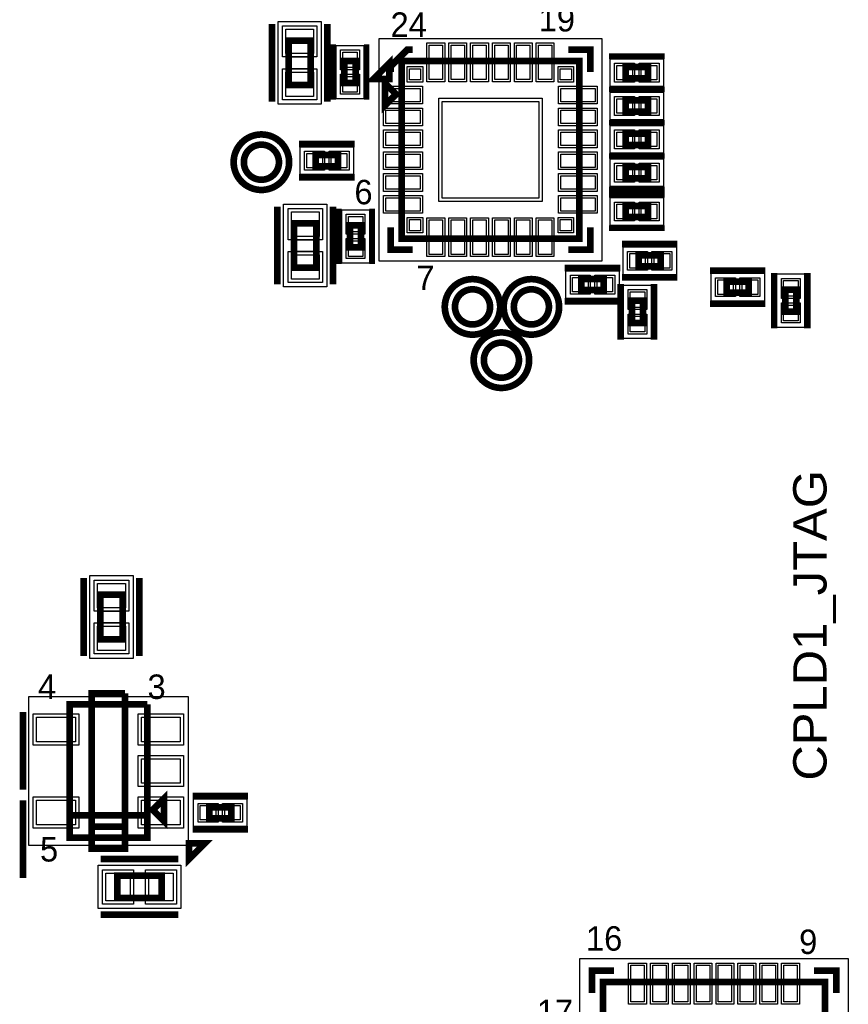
# Model space of a CAD drawing. Extents: x -10 to 137, y -32 to 198.
# Tile 79 of 83: x 80 to 99, y 144 to 167. Entities that reach past the tile are written whole.
import ezdxf

# ---------------------------------------------------------------- set-up
doc = ezdxf.new("R2010")
doc.units = 0
for name, color, linetype in [('BG_SILKSCREEN_TOP', 7, 'CONTINUOUS'), ('PG_ASSEMBLY_TOP', 120, 'CONTINUOUS'), ('PG_DFA_BOUND_TOP', 95, 'CONTINUOUS'), ('PG_PLACE_BOUND_TOP', 23, 'CONTINUOUS'), ('PG_SILKSCREEN_TOP', 7, 'CONTINUOUS'), ('PIN_PASTEMASK_TOP', 212, 'CONTINUOUS'), ('PIN_SOLDERMASK_TOP', 2, 'CONTINUOUS'), ('PIN_TOP', 3, 'CONTINUOUS'), ('VKO_TOP', 243, 'CONTINUOUS')]:
    doc.layers.add(name, color=color, linetype=linetype)

msp = doc.modelspace()

# ---------------------------------------------------------------- linework, layer by layer
at = {"layer": 'PG_ASSEMBLY_TOP', "const_width": 0.1524}
for points in [[(86.652862, 165.510718), (86.652862, 166.526718), (86.144862, 166.526718), (86.144862, 165.510718), (86.652862, 165.510718)], [(87.67699, 165.55466), (87.67699, 166.06266), (87.42299, 166.06266), (87.42299, 165.55466), (87.67699, 165.55466)], [(88.73109, 161.99866), (92.79509, 161.99866), (92.79509, 166.06266), (88.73109, 166.06266), (88.73109, 161.99866)], [(93.85808, 165.665912), (94.36608, 165.665912), (94.36608, 165.919912), (93.85808, 165.919912), (93.85808, 165.665912)], [(88.60409, 165.30066), (88.35009, 165.55466), (88.35009, 165.04666), (88.60409, 165.30066)], [(93.85808, 164.903912), (94.36608, 164.903912), (94.36608, 165.157912), (93.85808, 165.157912), (93.85808, 164.903912)], [(93.85808, 164.141912), (94.36608, 164.141912), (94.36608, 164.395912), (93.85808, 164.395912), (93.85808, 164.141912)], [(87.274146, 163.907724), (86.766146, 163.907724), (86.766146, 163.653724), (87.274146, 163.653724), (87.274146, 163.907724)], [(93.85808, 163.379912), (94.36608, 163.379912), (94.36608, 163.633912), (93.85808, 163.633912), (93.85808, 163.379912)], [(93.85808, 162.490912), (94.36608, 162.490912), (94.36608, 162.744912), (93.85808, 162.744912), (93.85808, 162.490912)], [(86.271862, 162.347402), (86.271862, 161.331402), (86.779862, 161.331402), (86.779862, 162.347402), (86.271862, 162.347402)], [(87.54999, 162.30346), (87.54999, 161.79546), (87.80399, 161.79546), (87.80399, 162.30346), (87.54999, 162.30346)], [(94.65945, 161.61766), (94.15145, 161.61766), (94.15145, 161.36366), (94.65945, 161.36366), (94.65945, 161.61766)], [(92.844874, 160.8201), (93.352874, 160.8201), (93.352874, 161.0741), (92.844874, 161.0741), (92.844874, 160.8201)], [(96.164146, 160.76041), (96.672146, 160.76041), (96.672146, 161.01441), (96.164146, 161.01441), (96.164146, 160.76041)], [(97.76079, 160.3248), (97.76079, 160.8328), (97.50679, 160.8328), (97.50679, 160.3248), (97.76079, 160.3248)], [(94.252542, 160.069784), (94.252542, 160.577784), (93.998542, 160.577784), (93.998542, 160.069784), (94.252542, 160.069784)], [(81.84134, 153.851356), (81.84134, 152.835356), (82.34934, 152.835356), (82.34934, 153.851356), (81.84134, 153.851356)], [(81.134712, 148.804122), (82.912712, 148.804122), (82.912712, 151.344122)], [(82.912712, 151.344122), (81.134712, 151.344122), (81.134712, 148.296122), (82.912712, 148.296122), (82.912712, 148.804122), (81.134712, 148.804122)], [(83.039712, 148.931122), (83.293712, 148.677122), (83.293712, 149.185122), (83.039712, 148.931122)], [(84.837016, 148.991828), (84.329016, 148.991828), (84.329016, 148.737828), (84.837016, 148.737828), (84.837016, 148.991828)], [(83.242912, 147.423378), (82.226912, 147.423378), (82.226912, 146.915378), (83.242912, 146.915378), (83.242912, 147.423378)], [(98.41738, 144.997424), (93.33738, 144.997424), (93.33738, 139.917424), (98.41738, 139.917424), (98.41738, 144.997424)]]:
    msp.add_lwpolyline(points, dxfattribs=at)
for points in [[(85.924644, 163.74618, 1), (85.121496, 163.74618, 1), (85.924644, 163.74618)], [(90.7542, 160.436814, 1), (89.951052, 160.436814, 1), (90.7542, 160.436814)], [(92.1004, 160.436814, 1), (91.297252, 160.436814, 1), (92.1004, 160.436814)], [(91.4146, 159.217614, 1), (90.611452, 159.217614, 1), (91.4146, 159.217614)]]:
    msp.add_lwpolyline(points, format="xyb", dxfattribs=at)
at = {"layer": 'PG_DFA_BOUND_TOP'}
for points in [[(86.894162, 165.071552), (85.903562, 165.071552), (85.903562, 166.965884), (86.894162, 166.965884)], [(88.216994, 161.484564), (88.216994, 166.576756), (93.309186, 166.576756), (93.309186, 161.484564)], [(87.86749, 165.198552), (87.23249, 165.198552), (87.23249, 166.418768), (87.86749, 166.418768)], [(93.501972, 165.475412), (93.501972, 166.110412), (94.722188, 166.110412), (94.722188, 165.475412)], [(93.501972, 164.713412), (93.501972, 165.348412), (94.722188, 165.348412), (94.722188, 164.713412)], [(93.501972, 163.951412), (93.501972, 164.586412), (94.722188, 164.586412), (94.722188, 163.951412)], [(87.630254, 164.098224), (87.630254, 163.463224), (86.410038, 163.463224), (86.410038, 164.098224)], [(93.501972, 163.189412), (93.501972, 163.824412), (94.722188, 163.824412), (94.722188, 163.189412)], [(93.501972, 162.300412), (93.501972, 162.935412), (94.722188, 162.935412), (94.722188, 162.300412)], [(86.030562, 162.786568), (87.021162, 162.786568), (87.021162, 160.892236), (86.030562, 160.892236)], [(87.35949, 162.659568), (87.99449, 162.659568), (87.99449, 161.439352), (87.35949, 161.439352)], [(95.015558, 161.80816), (95.015558, 161.17316), (93.795342, 161.17316), (93.795342, 161.80816)], [(92.488766, 160.6296), (92.488766, 161.2646), (93.708982, 161.2646), (93.708982, 160.6296)], [(95.808038, 160.56991), (95.808038, 161.20491), (97.028254, 161.20491), (97.028254, 160.56991)], [(97.95129, 159.968692), (97.31629, 159.968692), (97.31629, 161.188908), (97.95129, 161.188908)], [(94.443042, 159.713676), (93.808042, 159.713676), (93.808042, 160.933892), (94.443042, 160.933892)], [(81.60004, 154.290522), (82.59064, 154.290522), (82.59064, 152.39619), (81.60004, 152.39619)], [(80.201516, 148.118322), (80.201516, 151.521922), (83.845908, 151.521922), (83.845908, 148.118322)], [(83.972908, 148.547328), (83.972908, 149.182328), (85.193124, 149.182328), (85.193124, 148.547328)], [(81.787746, 146.674078), (81.787746, 147.664678), (83.682078, 147.664678), (83.682078, 146.674078)], [(98.948748, 145.528792), (98.948748, 139.386056), (92.806012, 139.386056), (92.806012, 145.528792)]]:
    msp.add_lwpolyline(points, close=True, dxfattribs=at)
for points in [[(86.102444, 163.74618, 1), (84.943696, 163.74618, 1)], [(90.932, 160.436814, 1), (89.773252, 160.436814, 1)], [(92.2782, 160.436814, 1), (91.119452, 160.436814, 1)], [(91.5924, 159.217614, 1), (90.433652, 159.217614, 1)]]:
    msp.add_lwpolyline(points, format="xyb", close=True, dxfattribs=at)
at = {"layer": 'PG_PLACE_BOUND_TOP'}
for points in [[(86.652862, 165.510718), (86.652862, 166.526718), (86.144862, 166.526718), (86.144862, 165.510718)], [(87.67699, 165.55466), (87.67699, 166.06266), (87.42299, 166.06266), (87.42299, 165.55466)], [(88.73109, 161.99866), (88.73109, 166.06266), (92.79509, 166.06266), (92.79509, 161.99866)], [(93.85808, 165.665912), (94.36608, 165.665912), (94.36608, 165.919912), (93.85808, 165.919912)], [(93.85808, 164.903912), (94.36608, 164.903912), (94.36608, 165.157912), (93.85808, 165.157912)], [(93.85808, 164.141912), (94.36608, 164.141912), (94.36608, 164.395912), (93.85808, 164.395912)], [(87.274146, 163.907724), (86.766146, 163.907724), (86.766146, 163.653724), (87.274146, 163.653724)], [(93.85808, 163.379912), (94.36608, 163.379912), (94.36608, 163.633912), (93.85808, 163.633912)], [(93.85808, 162.490912), (94.36608, 162.490912), (94.36608, 162.744912), (93.85808, 162.744912)], [(86.271862, 162.347402), (86.271862, 161.331402), (86.779862, 161.331402), (86.779862, 162.347402)], [(87.54999, 162.30346), (87.54999, 161.79546), (87.80399, 161.79546), (87.80399, 162.30346)], [(94.65945, 161.61766), (94.15145, 161.61766), (94.15145, 161.36366), (94.65945, 161.36366)], [(92.844874, 160.8201), (93.352874, 160.8201), (93.352874, 161.0741), (92.844874, 161.0741)], [(96.164146, 160.76041), (96.672146, 160.76041), (96.672146, 161.01441), (96.164146, 161.01441)], [(97.76079, 160.3248), (97.76079, 160.8328), (97.50679, 160.8328), (97.50679, 160.3248)], [(94.252542, 160.069784), (94.252542, 160.577784), (93.998542, 160.577784), (93.998542, 160.069784)], [(81.84134, 153.851356), (81.84134, 152.835356), (82.34934, 152.835356), (82.34934, 153.851356)], [(81.134712, 148.296122), (81.134712, 151.344122), (82.912712, 151.344122), (82.912712, 148.296122)], [(84.329016, 148.737828), (84.329016, 148.991828), (84.837016, 148.991828), (84.837016, 148.737828)], [(82.226912, 146.915378), (82.226912, 147.423378), (83.242912, 147.423378), (83.242912, 146.915378)], [(98.41738, 144.997424), (98.41738, 139.917424), (93.33738, 139.917424), (93.33738, 144.997424)]]:
    msp.add_lwpolyline(points, close=True, dxfattribs=at)
for points in [[(85.924644, 163.74618, 1), (85.121496, 163.74618, 1)], [(90.7542, 160.436814, 1), (89.951052, 160.436814, 1)], [(92.1004, 160.436814, 1), (91.297252, 160.436814, 1)], [(91.4146, 159.217614, 1), (90.611452, 159.217614, 1)]]:
    msp.add_lwpolyline(points, format="xyb", close=True, dxfattribs=at)
at = {"layer": 'PG_SILKSCREEN_TOP'}
for points, const_width in [([(85.763862, 165.129718), (85.763862, 166.907718)], 0.1524), ([(87.033862, 165.129718), (87.033862, 166.907718)], 0.1524), ([(87.16899, 165.17366), (87.16899, 166.44366)], 0.127), ([(87.93099, 165.17366), (87.93099, 166.44366)], 0.127), ([(88.98509, 166.31666), (88.85809, 166.31666), (88.47709, 165.93566), (88.47709, 165.80866)], 0.1524), ([(92.54109, 166.31666), (93.04909, 166.31666), (93.04909, 165.80866)], 0.1524), ([(93.47708, 166.173912), (94.74708, 166.173912)], 0.127), ([(88.449912, 165.650672), (88.449912, 166.010082), (88.090502, 165.650672), (88.449912, 165.650672)], 0.1524), ([(93.47708, 165.411912), (94.74708, 165.411912)], 0.127), ([(93.47708, 165.411912), (94.74708, 165.411912)], 0.127), ([(93.47708, 164.649912), (94.74708, 164.649912)], 0.127), ([(93.47708, 164.649912), (94.74708, 164.649912)], 0.127), ([(87.655146, 164.161724), (86.385146, 164.161724)], 0.1524), ([(93.47708, 163.887912), (94.74708, 163.887912)], 0.127), ([(93.47708, 163.887912), (94.74708, 163.887912)], 0.127), ([(87.655146, 163.399724), (86.385146, 163.399724)], 0.1524), ([(93.47708, 163.125912), (94.74708, 163.125912)], 0.127), ([(93.47708, 162.998912), (94.74708, 162.998912)], 0.127), ([(85.890862, 162.728402), (85.890862, 160.950402)], 0.1524), ([(87.160862, 162.728402), (87.160862, 160.950402)], 0.1524), ([(87.29599, 162.68446), (87.29599, 161.41446)], 0.127), ([(88.05799, 162.68446), (88.05799, 161.41446)], 0.127), ([(88.47709, 162.25266), (88.47709, 161.74466), (88.98509, 161.74466)], 0.1524), ([(92.54109, 161.74466), (93.04909, 161.74466), (93.04909, 162.25266)], 0.1524), ([(93.47708, 162.236912), (94.74708, 162.236912)], 0.127), ([(95.04045, 161.87166), (93.77045, 161.87166)], 0.1524), ([(92.463874, 161.3281), (93.733874, 161.3281)], 0.1524), ([(95.783146, 161.26841), (97.053146, 161.26841)], 0.1524), ([(97.25279, 159.9438), (97.25279, 161.2138)], 0.1524), ([(98.01479, 159.9438), (98.01479, 161.2138)], 0.1524), ([(93.744542, 159.688784), (93.744542, 160.958784)], 0.1524), ([(95.04045, 161.10966), (93.77045, 161.10966)], 0.1524), ([(94.506542, 159.688784), (94.506542, 160.958784)], 0.1524), ([(92.463874, 160.5661), (93.733874, 160.5661)], 0.1524), ([(95.783146, 160.50641), (97.053146, 160.50641)], 0.1524), ([(81.46034, 154.232356), (81.46034, 152.454356)], 0.1524), ([(82.73034, 154.232356), (82.73034, 152.454356)], 0.1524), ([(81.642712, 148.550122), (82.404712, 148.550122), (82.404712, 151.598122)], 0.1524), ([(82.404712, 151.598122), (81.642712, 151.598122), (81.642712, 148.042122), (82.404712, 148.042122), (82.404712, 148.550122), (81.642712, 148.550122)], 0.1524), ([(80.070452, 151.169116), (80.070452, 149.391116)], 0.1524), ([(85.218016, 149.245828), (83.948016, 149.245828)], 0.1524), ([(80.070452, 149.149308), (80.070452, 147.371308)], 0.1524), ([(85.218016, 148.483828), (83.948016, 148.483828)], 0.1524), ([(83.870546, 148.164804), (83.870546, 147.805394), (84.229956, 148.164804), (83.870546, 148.164804)], 0.1524), ([(83.623912, 147.804378), (81.845912, 147.804378)], 0.1524), ([(83.623912, 146.534378), (81.845912, 146.534378)], 0.1524), ([(93.59138, 145.251424), (93.08338, 145.251424), (93.08338, 144.743424)], 0.1524), ([(98.67138, 144.743424), (98.67138, 145.251424), (98.16338, 145.251424)], 0.1524)]:
    msp.add_lwpolyline(points, dxfattribs=dict(at, const_width=const_width))
at = {"layer": 'PG_SILKSCREEN_TOP', "const_width": 0.1524}
for points in [[(86.15807, 163.74618, 1), (84.88807, 163.74618, 1), (86.15807, 163.74618)], [(90.987626, 160.436814, 1), (89.717626, 160.436814, 1), (90.987626, 160.436814)], [(92.333826, 160.436814, 1), (91.063826, 160.436814, 1), (92.333826, 160.436814)], [(91.648026, 159.217614, 1), (90.378026, 159.217614, 1), (91.648026, 159.217614)]]:
    msp.add_lwpolyline(points, format="xyb", dxfattribs=at)
at = {"layer": 'PIN_PASTEMASK_TOP'}
for points in [[(86.716362, 166.229284), (86.081362, 166.229284), (86.081362, 166.788084), (86.716362, 166.788084)], [(87.71509, 165.910768), (87.38489, 165.910768), (87.38489, 166.266368), (87.71509, 166.266368)], [(89.665556, 165.636956), (89.360756, 165.636956), (89.360756, 166.424356), (89.665556, 166.424356)], [(90.165428, 165.636956), (89.860628, 165.636956), (89.860628, 166.424356), (90.165428, 166.424356)], [(90.665554, 165.636956), (90.360754, 165.636956), (90.360754, 166.424356), (90.665554, 166.424356)], [(91.165426, 165.636956), (90.860626, 165.636956), (90.860626, 166.424356), (91.165426, 166.424356)], [(91.665552, 165.636956), (91.360752, 165.636956), (91.360752, 166.424356), (91.665552, 166.424356)], [(92.165424, 165.636956), (91.860624, 165.636956), (91.860624, 166.424356), (92.165424, 166.424356)], [(86.716362, 165.249352), (86.081362, 165.249352), (86.081362, 165.808152), (86.716362, 165.808152)], [(88.911176, 165.628574), (88.911176, 165.882574), (89.165176, 165.882574), (89.165176, 165.628574)], [(92.361004, 165.628574), (92.361004, 165.882574), (92.615004, 165.882574), (92.615004, 165.628574)], [(93.654372, 165.627812), (93.654372, 165.958012), (94.009972, 165.958012), (94.009972, 165.627812)], [(94.214188, 165.627812), (94.214188, 165.958012), (94.569788, 165.958012), (94.569788, 165.627812)], [(87.71509, 165.350952), (87.38489, 165.350952), (87.38489, 165.706552), (87.71509, 165.706552)], [(88.369394, 165.128194), (88.369394, 165.432994), (89.156794, 165.432994), (89.156794, 165.128194)], [(92.369386, 165.128194), (92.369386, 165.432994), (93.156786, 165.432994), (93.156786, 165.128194)], [(89.65819, 162.92576), (89.65819, 165.13556), (91.86799, 165.13556), (91.86799, 162.92576)], [(93.654372, 164.865812), (93.654372, 165.196012), (94.009972, 165.196012), (94.009972, 164.865812)], [(94.214188, 164.865812), (94.214188, 165.196012), (94.569788, 165.196012), (94.569788, 164.865812)], [(88.369394, 164.628322), (88.369394, 164.933122), (89.156794, 164.933122), (89.156794, 164.628322)], [(92.369386, 164.628322), (92.369386, 164.933122), (93.156786, 164.933122), (93.156786, 164.628322)], [(88.369394, 164.128196), (88.369394, 164.432996), (89.156794, 164.432996), (89.156794, 164.128196)], [(92.369386, 164.128196), (92.369386, 164.432996), (93.156786, 164.432996), (93.156786, 164.128196)], [(93.654372, 164.103812), (93.654372, 164.434012), (94.009972, 164.434012), (94.009972, 164.103812)], [(94.214188, 164.103812), (94.214188, 164.434012), (94.569788, 164.434012), (94.569788, 164.103812)], [(86.918038, 163.945824), (86.918038, 163.615624), (86.562438, 163.615624), (86.562438, 163.945824)], [(87.477854, 163.945824), (87.477854, 163.615624), (87.122254, 163.615624), (87.122254, 163.945824)], [(88.369394, 163.628324), (88.369394, 163.933124), (89.156794, 163.933124), (89.156794, 163.628324)], [(92.369386, 163.628324), (92.369386, 163.933124), (93.156786, 163.933124), (93.156786, 163.628324)], [(93.654372, 163.341812), (93.654372, 163.672012), (94.009972, 163.672012), (94.009972, 163.341812)], [(94.214188, 163.341812), (94.214188, 163.672012), (94.569788, 163.672012), (94.569788, 163.341812)], [(88.369394, 163.128198), (88.369394, 163.432998), (89.156794, 163.432998), (89.156794, 163.128198)], [(92.369386, 163.128198), (92.369386, 163.432998), (93.156786, 163.432998), (93.156786, 163.128198)], [(88.369394, 162.628326), (88.369394, 162.933126), (89.156794, 162.933126), (89.156794, 162.628326)], [(92.369386, 162.628326), (92.369386, 162.933126), (93.156786, 162.933126), (93.156786, 162.628326)], [(86.208362, 162.608768), (86.843362, 162.608768), (86.843362, 162.049968), (86.208362, 162.049968)], [(93.654372, 162.452812), (93.654372, 162.783012), (94.009972, 162.783012), (94.009972, 162.452812)], [(94.214188, 162.452812), (94.214188, 162.783012), (94.569788, 162.783012), (94.569788, 162.452812)], [(87.51189, 162.507168), (87.84209, 162.507168), (87.84209, 162.151568), (87.51189, 162.151568)], [(88.911176, 162.178746), (88.911176, 162.432746), (89.165176, 162.432746), (89.165176, 162.178746)], [(89.665556, 161.636964), (89.360756, 161.636964), (89.360756, 162.424364), (89.665556, 162.424364)], [(90.165428, 161.636964), (89.860628, 161.636964), (89.860628, 162.424364), (90.165428, 162.424364)], [(90.665554, 161.636964), (90.360754, 161.636964), (90.360754, 162.424364), (90.665554, 162.424364)], [(91.165426, 161.636964), (90.860626, 161.636964), (90.860626, 162.424364), (91.165426, 162.424364)], [(91.665552, 161.636964), (91.360752, 161.636964), (91.360752, 162.424364), (91.665552, 162.424364)], [(92.165424, 161.636964), (91.860624, 161.636964), (91.860624, 162.424364), (92.165424, 162.424364)], [(92.361004, 162.178746), (92.361004, 162.432746), (92.615004, 162.432746), (92.615004, 162.178746)], [(87.51189, 161.947352), (87.84209, 161.947352), (87.84209, 161.591752), (87.51189, 161.591752)], [(86.208362, 161.628836), (86.843362, 161.628836), (86.843362, 161.070036), (86.208362, 161.070036)], [(94.303342, 161.65576), (94.303342, 161.32556), (93.947742, 161.32556), (93.947742, 161.65576)], [(94.863158, 161.65576), (94.863158, 161.32556), (94.507558, 161.32556), (94.507558, 161.65576)], [(92.641166, 160.782), (92.641166, 161.1122), (92.996766, 161.1122), (92.996766, 160.782)], [(93.200982, 160.782), (93.200982, 161.1122), (93.556582, 161.1122), (93.556582, 160.782)], [(95.960438, 160.72231), (95.960438, 161.05251), (96.316038, 161.05251), (96.316038, 160.72231)], [(96.520254, 160.72231), (96.520254, 161.05251), (96.875854, 161.05251), (96.875854, 160.72231)], [(97.79889, 160.680908), (97.46869, 160.680908), (97.46869, 161.036508), (97.79889, 161.036508)], [(94.290642, 160.425892), (93.960442, 160.425892), (93.960442, 160.781492), (94.290642, 160.781492)], [(97.79889, 160.121092), (97.46869, 160.121092), (97.46869, 160.476692), (97.79889, 160.476692)], [(94.290642, 159.866076), (93.960442, 159.866076), (93.960442, 160.221676), (94.290642, 160.221676)], [(81.77784, 154.112722), (82.41284, 154.112722), (82.41284, 153.553922), (81.77784, 153.553922)], [(81.77784, 153.13279), (82.41284, 153.13279), (82.41284, 152.57399), (81.77784, 152.57399)], [(81.268316, 151.049482), (81.268316, 150.490682), (80.379316, 150.490682), (80.379316, 151.049482)], [(83.668108, 151.049482), (83.668108, 150.490682), (82.779108, 150.490682), (82.779108, 151.049482)], [(83.668108, 150.099522), (83.668108, 149.540722), (82.779108, 149.540722), (82.779108, 150.099522)], [(81.268316, 149.149562), (81.268316, 148.590762), (80.379316, 148.590762), (80.379316, 149.149562)], [(83.668108, 149.149562), (83.668108, 148.590762), (82.779108, 148.590762), (82.779108, 149.149562)], [(84.480908, 149.029928), (84.480908, 148.699728), (84.125308, 148.699728), (84.125308, 149.029928)], [(85.040724, 149.029928), (85.040724, 148.699728), (84.685124, 148.699728), (84.685124, 149.029928)], [(82.524346, 147.486878), (82.524346, 146.851878), (81.965546, 146.851878), (81.965546, 147.486878)], [(83.504278, 147.486878), (83.504278, 146.851878), (82.945478, 146.851878), (82.945478, 147.486878)], [(93.97492, 145.376392), (94.27972, 145.376392), (94.27972, 144.538192), (93.97492, 144.538192)], [(94.475046, 145.376392), (94.779846, 145.376392), (94.779846, 144.538192), (94.475046, 144.538192)], [(94.974918, 145.376392), (95.279718, 145.376392), (95.279718, 144.538192), (94.974918, 144.538192)], [(95.475044, 145.376392), (95.779844, 145.376392), (95.779844, 144.538192), (95.475044, 144.538192)], [(95.974916, 145.376392), (96.279716, 145.376392), (96.279716, 144.538192), (95.974916, 144.538192)], [(96.475042, 145.376392), (96.779842, 145.376392), (96.779842, 144.538192), (96.475042, 144.538192)], [(96.974914, 145.376392), (97.279714, 145.376392), (97.279714, 144.538192), (96.974914, 144.538192)], [(97.47504, 145.376392), (97.77984, 145.376392), (97.77984, 144.538192), (97.47504, 144.538192)]]:
    msp.add_lwpolyline(points, close=True, dxfattribs=at)
at = {"layer": 'PIN_SOLDERMASK_TOP'}
for points in [[(86.792562, 166.153084), (86.005162, 166.153084), (86.005162, 166.864284), (86.792562, 166.864284)], [(89.716356, 165.586156), (89.309956, 165.586156), (89.309956, 166.475156), (89.716356, 166.475156)], [(90.216228, 165.586156), (89.809828, 165.586156), (89.809828, 166.475156), (90.216228, 166.475156)], [(90.716354, 165.586156), (90.309954, 165.586156), (90.309954, 166.475156), (90.716354, 166.475156)], [(91.216226, 165.586156), (90.809826, 165.586156), (90.809826, 166.475156), (91.216226, 166.475156)], [(91.716352, 165.586156), (91.309952, 165.586156), (91.309952, 166.475156), (91.716352, 166.475156)], [(92.216224, 165.586156), (91.809824, 165.586156), (91.809824, 166.475156), (92.216224, 166.475156)], [(87.76589, 165.859968), (87.33409, 165.859968), (87.33409, 166.317168), (87.76589, 166.317168)], [(93.603572, 165.577012), (93.603572, 166.008812), (94.060772, 166.008812), (94.060772, 165.577012)], [(94.163388, 165.577012), (94.163388, 166.008812), (94.620588, 166.008812), (94.620588, 165.577012)], [(86.792562, 165.173152), (86.005162, 165.173152), (86.005162, 165.884352), (86.792562, 165.884352)], [(88.860376, 165.577774), (88.860376, 165.933374), (89.215976, 165.933374), (89.215976, 165.577774)], [(92.310204, 165.577774), (92.310204, 165.933374), (92.665804, 165.933374), (92.665804, 165.577774)], [(87.76589, 165.300152), (87.33409, 165.300152), (87.33409, 165.757352), (87.76589, 165.757352)], [(88.318594, 165.077394), (88.318594, 165.483794), (89.207594, 165.483794), (89.207594, 165.077394)], [(92.318586, 165.077394), (92.318586, 165.483794), (93.207586, 165.483794), (93.207586, 165.077394)], [(89.58199, 162.84956), (89.58199, 165.21176), (91.94419, 165.21176), (91.94419, 162.84956)], [(93.603572, 164.815012), (93.603572, 165.246812), (94.060772, 165.246812), (94.060772, 164.815012)], [(94.163388, 164.815012), (94.163388, 165.246812), (94.620588, 165.246812), (94.620588, 164.815012)], [(88.318594, 164.577522), (88.318594, 164.983922), (89.207594, 164.983922), (89.207594, 164.577522)], [(92.318586, 164.577522), (92.318586, 164.983922), (93.207586, 164.983922), (93.207586, 164.577522)], [(88.318594, 164.077396), (88.318594, 164.483796), (89.207594, 164.483796), (89.207594, 164.077396)], [(92.318586, 164.077396), (92.318586, 164.483796), (93.207586, 164.483796), (93.207586, 164.077396)], [(93.603572, 164.053012), (93.603572, 164.484812), (94.060772, 164.484812), (94.060772, 164.053012)], [(94.163388, 164.053012), (94.163388, 164.484812), (94.620588, 164.484812), (94.620588, 164.053012)], [(86.968838, 163.996624), (86.968838, 163.564824), (86.511638, 163.564824), (86.511638, 163.996624)], [(87.528654, 163.996624), (87.528654, 163.564824), (87.071454, 163.564824), (87.071454, 163.996624)], [(88.318594, 163.577524), (88.318594, 163.983924), (89.207594, 163.983924), (89.207594, 163.577524)], [(92.318586, 163.577524), (92.318586, 163.983924), (93.207586, 163.983924), (93.207586, 163.577524)], [(93.603572, 163.291012), (93.603572, 163.722812), (94.060772, 163.722812), (94.060772, 163.291012)], [(94.163388, 163.291012), (94.163388, 163.722812), (94.620588, 163.722812), (94.620588, 163.291012)], [(88.318594, 163.077398), (88.318594, 163.483798), (89.207594, 163.483798), (89.207594, 163.077398)], [(92.318586, 163.077398), (92.318586, 163.483798), (93.207586, 163.483798), (93.207586, 163.077398)], [(88.318594, 162.577526), (88.318594, 162.983926), (89.207594, 162.983926), (89.207594, 162.577526)], [(92.318586, 162.577526), (92.318586, 162.983926), (93.207586, 162.983926), (93.207586, 162.577526)], [(93.603572, 162.402012), (93.603572, 162.833812), (94.060772, 162.833812), (94.060772, 162.402012)], [(94.163388, 162.402012), (94.163388, 162.833812), (94.620588, 162.833812), (94.620588, 162.402012)], [(86.132162, 162.684968), (86.919562, 162.684968), (86.919562, 161.973768), (86.132162, 161.973768)], [(87.46109, 162.557968), (87.89289, 162.557968), (87.89289, 162.100768), (87.46109, 162.100768)], [(88.860376, 162.127946), (88.860376, 162.483546), (89.215976, 162.483546), (89.215976, 162.127946)], [(89.716356, 161.586164), (89.309956, 161.586164), (89.309956, 162.475164), (89.716356, 162.475164)], [(90.216228, 161.586164), (89.809828, 161.586164), (89.809828, 162.475164), (90.216228, 162.475164)], [(90.716354, 161.586164), (90.309954, 161.586164), (90.309954, 162.475164), (90.716354, 162.475164)], [(91.216226, 161.586164), (90.809826, 161.586164), (90.809826, 162.475164), (91.216226, 162.475164)], [(91.716352, 161.586164), (91.309952, 161.586164), (91.309952, 162.475164), (91.716352, 162.475164)], [(92.216224, 161.586164), (91.809824, 161.586164), (91.809824, 162.475164), (92.216224, 162.475164)], [(92.310204, 162.127946), (92.310204, 162.483546), (92.665804, 162.483546), (92.665804, 162.127946)], [(87.46109, 161.998152), (87.89289, 161.998152), (87.89289, 161.540952), (87.46109, 161.540952)], [(86.132162, 161.705036), (86.919562, 161.705036), (86.919562, 160.993836), (86.132162, 160.993836)], [(94.354142, 161.70656), (94.354142, 161.27476), (93.896942, 161.27476), (93.896942, 161.70656)], [(94.913958, 161.70656), (94.913958, 161.27476), (94.456758, 161.27476), (94.456758, 161.70656)], [(92.590366, 160.7312), (92.590366, 161.163), (93.047566, 161.163), (93.047566, 160.7312)], [(93.150182, 160.7312), (93.150182, 161.163), (93.607382, 161.163), (93.607382, 160.7312)], [(95.909638, 160.67151), (95.909638, 161.10331), (96.366838, 161.10331), (96.366838, 160.67151)], [(96.469454, 160.67151), (96.469454, 161.10331), (96.926654, 161.10331), (96.926654, 160.67151)], [(97.84969, 160.630108), (97.41789, 160.630108), (97.41789, 161.087308), (97.84969, 161.087308)], [(94.341442, 160.375092), (93.909642, 160.375092), (93.909642, 160.832292), (94.341442, 160.832292)], [(97.84969, 160.070292), (97.41789, 160.070292), (97.41789, 160.527492), (97.84969, 160.527492)], [(94.341442, 159.815276), (93.909642, 159.815276), (93.909642, 160.272476), (94.341442, 160.272476)], [(81.70164, 154.188922), (82.48904, 154.188922), (82.48904, 153.477722), (81.70164, 153.477722)], [(81.70164, 153.20899), (82.48904, 153.20899), (82.48904, 152.49779), (81.70164, 152.49779)], [(81.344516, 151.125682), (81.344516, 150.414482), (80.303116, 150.414482), (80.303116, 151.125682)], [(83.744308, 151.125682), (83.744308, 150.414482), (82.702908, 150.414482), (82.702908, 151.125682)], [(83.744308, 150.175722), (83.744308, 149.464522), (82.702908, 149.464522), (82.702908, 150.175722)], [(81.344516, 149.225762), (81.344516, 148.514562), (80.303116, 148.514562), (80.303116, 149.225762)], [(83.744308, 149.225762), (83.744308, 148.514562), (82.702908, 148.514562), (82.702908, 149.225762)], [(84.531708, 149.080728), (84.531708, 148.648928), (84.074508, 148.648928), (84.074508, 149.080728)], [(85.091524, 149.080728), (85.091524, 148.648928), (84.634324, 148.648928), (84.634324, 149.080728)], [(82.600546, 147.563078), (82.600546, 146.775678), (81.889346, 146.775678), (81.889346, 147.563078)], [(83.580478, 147.563078), (83.580478, 146.775678), (82.869278, 146.775678), (82.869278, 147.563078)], [(93.92412, 145.427192), (94.33052, 145.427192), (94.33052, 144.487392), (93.92412, 144.487392)], [(94.424246, 145.427192), (94.830646, 145.427192), (94.830646, 144.487392), (94.424246, 144.487392)], [(94.924118, 145.427192), (95.330518, 145.427192), (95.330518, 144.487392), (94.924118, 144.487392)], [(95.424244, 145.427192), (95.830644, 145.427192), (95.830644, 144.487392), (95.424244, 144.487392)], [(95.924116, 145.427192), (96.330516, 145.427192), (96.330516, 144.487392), (95.924116, 144.487392)], [(96.424242, 145.427192), (96.830642, 145.427192), (96.830642, 144.487392), (96.424242, 144.487392)], [(96.924114, 145.427192), (97.330514, 145.427192), (97.330514, 144.487392), (96.924114, 144.487392)], [(97.42424, 145.427192), (97.83064, 145.427192), (97.83064, 144.487392), (97.42424, 144.487392)]]:
    msp.add_lwpolyline(points, close=True, dxfattribs=at)
for centre in [(85.52307, 163.74618), (90.352626, 160.436814), (91.698826, 160.436814), (91.013026, 159.217614)]:
    msp.add_circle(centre, 0.4572, dxfattribs=at)
at = {"layer": 'PIN_TOP'}
for points in [[(86.716362, 166.229284), (86.081362, 166.229284), (86.081362, 166.788084), (86.716362, 166.788084)], [(87.71509, 165.910768), (87.38489, 165.910768), (87.38489, 166.266368), (87.71509, 166.266368)], [(89.665556, 165.636956), (89.360756, 165.636956), (89.360756, 166.424356), (89.665556, 166.424356)], [(90.165428, 165.636956), (89.860628, 165.636956), (89.860628, 166.424356), (90.165428, 166.424356)], [(90.665554, 165.636956), (90.360754, 165.636956), (90.360754, 166.424356), (90.665554, 166.424356)], [(91.165426, 165.636956), (90.860626, 165.636956), (90.860626, 166.424356), (91.165426, 166.424356)], [(91.665552, 165.636956), (91.360752, 165.636956), (91.360752, 166.424356), (91.665552, 166.424356)], [(92.165424, 165.636956), (91.860624, 165.636956), (91.860624, 166.424356), (92.165424, 166.424356)], [(86.716362, 165.249352), (86.081362, 165.249352), (86.081362, 165.808152), (86.716362, 165.808152)], [(88.911176, 165.628574), (88.911176, 165.882574), (89.165176, 165.882574), (89.165176, 165.628574)], [(92.361004, 165.628574), (92.361004, 165.882574), (92.615004, 165.882574), (92.615004, 165.628574)], [(93.654372, 165.627812), (93.654372, 165.958012), (94.009972, 165.958012), (94.009972, 165.627812)], [(94.214188, 165.627812), (94.214188, 165.958012), (94.569788, 165.958012), (94.569788, 165.627812)], [(87.71509, 165.350952), (87.38489, 165.350952), (87.38489, 165.706552), (87.71509, 165.706552)], [(88.369394, 165.128194), (88.369394, 165.432994), (89.156794, 165.432994), (89.156794, 165.128194)], [(92.369386, 165.128194), (92.369386, 165.432994), (93.156786, 165.432994), (93.156786, 165.128194)], [(89.65819, 162.92576), (89.65819, 165.13556), (91.86799, 165.13556), (91.86799, 162.92576)], [(93.654372, 164.865812), (93.654372, 165.196012), (94.009972, 165.196012), (94.009972, 164.865812)], [(94.214188, 164.865812), (94.214188, 165.196012), (94.569788, 165.196012), (94.569788, 164.865812)], [(88.369394, 164.628322), (88.369394, 164.933122), (89.156794, 164.933122), (89.156794, 164.628322)], [(92.369386, 164.628322), (92.369386, 164.933122), (93.156786, 164.933122), (93.156786, 164.628322)], [(88.369394, 164.128196), (88.369394, 164.432996), (89.156794, 164.432996), (89.156794, 164.128196)], [(92.369386, 164.128196), (92.369386, 164.432996), (93.156786, 164.432996), (93.156786, 164.128196)], [(93.654372, 164.103812), (93.654372, 164.434012), (94.009972, 164.434012), (94.009972, 164.103812)], [(94.214188, 164.103812), (94.214188, 164.434012), (94.569788, 164.434012), (94.569788, 164.103812)], [(86.918038, 163.945824), (86.918038, 163.615624), (86.562438, 163.615624), (86.562438, 163.945824)], [(87.477854, 163.945824), (87.477854, 163.615624), (87.122254, 163.615624), (87.122254, 163.945824)], [(88.369394, 163.628324), (88.369394, 163.933124), (89.156794, 163.933124), (89.156794, 163.628324)], [(92.369386, 163.628324), (92.369386, 163.933124), (93.156786, 163.933124), (93.156786, 163.628324)], [(93.654372, 163.341812), (93.654372, 163.672012), (94.009972, 163.672012), (94.009972, 163.341812)], [(94.214188, 163.341812), (94.214188, 163.672012), (94.569788, 163.672012), (94.569788, 163.341812)], [(88.369394, 163.128198), (88.369394, 163.432998), (89.156794, 163.432998), (89.156794, 163.128198)], [(92.369386, 163.128198), (92.369386, 163.432998), (93.156786, 163.432998), (93.156786, 163.128198)], [(88.369394, 162.628326), (88.369394, 162.933126), (89.156794, 162.933126), (89.156794, 162.628326)], [(92.369386, 162.628326), (92.369386, 162.933126), (93.156786, 162.933126), (93.156786, 162.628326)], [(86.208362, 162.608768), (86.843362, 162.608768), (86.843362, 162.049968), (86.208362, 162.049968)], [(93.654372, 162.452812), (93.654372, 162.783012), (94.009972, 162.783012), (94.009972, 162.452812)], [(94.214188, 162.452812), (94.214188, 162.783012), (94.569788, 162.783012), (94.569788, 162.452812)], [(87.51189, 162.507168), (87.84209, 162.507168), (87.84209, 162.151568), (87.51189, 162.151568)], [(88.911176, 162.178746), (88.911176, 162.432746), (89.165176, 162.432746), (89.165176, 162.178746)], [(89.665556, 161.636964), (89.360756, 161.636964), (89.360756, 162.424364), (89.665556, 162.424364)], [(90.165428, 161.636964), (89.860628, 161.636964), (89.860628, 162.424364), (90.165428, 162.424364)], [(90.665554, 161.636964), (90.360754, 161.636964), (90.360754, 162.424364), (90.665554, 162.424364)], [(91.165426, 161.636964), (90.860626, 161.636964), (90.860626, 162.424364), (91.165426, 162.424364)], [(91.665552, 161.636964), (91.360752, 161.636964), (91.360752, 162.424364), (91.665552, 162.424364)], [(92.165424, 161.636964), (91.860624, 161.636964), (91.860624, 162.424364), (92.165424, 162.424364)], [(92.361004, 162.178746), (92.361004, 162.432746), (92.615004, 162.432746), (92.615004, 162.178746)], [(87.51189, 161.947352), (87.84209, 161.947352), (87.84209, 161.591752), (87.51189, 161.591752)], [(86.208362, 161.628836), (86.843362, 161.628836), (86.843362, 161.070036), (86.208362, 161.070036)], [(94.303342, 161.65576), (94.303342, 161.32556), (93.947742, 161.32556), (93.947742, 161.65576)], [(94.863158, 161.65576), (94.863158, 161.32556), (94.507558, 161.32556), (94.507558, 161.65576)], [(92.641166, 160.782), (92.641166, 161.1122), (92.996766, 161.1122), (92.996766, 160.782)], [(93.200982, 160.782), (93.200982, 161.1122), (93.556582, 161.1122), (93.556582, 160.782)], [(95.960438, 160.72231), (95.960438, 161.05251), (96.316038, 161.05251), (96.316038, 160.72231)], [(96.520254, 160.72231), (96.520254, 161.05251), (96.875854, 161.05251), (96.875854, 160.72231)], [(97.79889, 160.680908), (97.46869, 160.680908), (97.46869, 161.036508), (97.79889, 161.036508)], [(94.290642, 160.425892), (93.960442, 160.425892), (93.960442, 160.781492), (94.290642, 160.781492)], [(97.79889, 160.121092), (97.46869, 160.121092), (97.46869, 160.476692), (97.79889, 160.476692)], [(94.290642, 159.866076), (93.960442, 159.866076), (93.960442, 160.221676), (94.290642, 160.221676)], [(81.77784, 154.112722), (82.41284, 154.112722), (82.41284, 153.553922), (81.77784, 153.553922)], [(81.77784, 153.13279), (82.41284, 153.13279), (82.41284, 152.57399), (81.77784, 152.57399)], [(81.268316, 151.049482), (81.268316, 150.490682), (80.379316, 150.490682), (80.379316, 151.049482)], [(83.668108, 151.049482), (83.668108, 150.490682), (82.779108, 150.490682), (82.779108, 151.049482)], [(83.668108, 150.099522), (83.668108, 149.540722), (82.779108, 149.540722), (82.779108, 150.099522)], [(81.268316, 149.149562), (81.268316, 148.590762), (80.379316, 148.590762), (80.379316, 149.149562)], [(83.668108, 149.149562), (83.668108, 148.590762), (82.779108, 148.590762), (82.779108, 149.149562)], [(84.480908, 149.029928), (84.480908, 148.699728), (84.125308, 148.699728), (84.125308, 149.029928)], [(85.040724, 149.029928), (85.040724, 148.699728), (84.685124, 148.699728), (84.685124, 149.029928)], [(82.524346, 147.486878), (82.524346, 146.851878), (81.965546, 146.851878), (81.965546, 147.486878)], [(83.504278, 147.486878), (83.504278, 146.851878), (82.945478, 146.851878), (82.945478, 147.486878)], [(93.97492, 145.376392), (94.27972, 145.376392), (94.27972, 144.538192), (93.97492, 144.538192)], [(94.475046, 145.376392), (94.779846, 145.376392), (94.779846, 144.538192), (94.475046, 144.538192)], [(94.974918, 145.376392), (95.279718, 145.376392), (95.279718, 144.538192), (94.974918, 144.538192)], [(95.475044, 145.376392), (95.779844, 145.376392), (95.779844, 144.538192), (95.475044, 144.538192)], [(95.974916, 145.376392), (96.279716, 145.376392), (96.279716, 144.538192), (95.974916, 144.538192)], [(96.475042, 145.376392), (96.779842, 145.376392), (96.779842, 144.538192), (96.475042, 144.538192)], [(96.974914, 145.376392), (97.279714, 145.376392), (97.279714, 144.538192), (96.974914, 144.538192)], [(97.47504, 145.376392), (97.77984, 145.376392), (97.77984, 144.538192), (97.47504, 144.538192)]]:
    msp.add_lwpolyline(points, close=True, dxfattribs=at)
for centre in [(85.52307, 163.74618), (90.352626, 160.436814), (91.698826, 160.436814), (91.013026, 159.217614)]:
    msp.add_circle(centre, 0.381, dxfattribs=at)
at = {"layer": 'VKO_TOP'}
for points in [[(86.144862, 165.891718), (86.652862, 165.891718), (86.652862, 166.145718), (86.144862, 166.145718)], [(86.779862, 161.966402), (86.271862, 161.966402), (86.271862, 161.712402), (86.779862, 161.712402)], [(82.34934, 153.470356), (81.84134, 153.470356), (81.84134, 153.216356), (82.34934, 153.216356)], [(82.607912, 146.915378), (82.607912, 147.423378), (82.861912, 147.423378), (82.861912, 146.915378)]]:
    msp.add_lwpolyline(points, close=True, dxfattribs=at)

# ---------------------------------------------------------------- texts
at = {"layer": 'BG_SILKSCREEN_TOP', "width": 1.1}
msp.add_text('CPLD1_JTAG', height=0.762, rotation=90, dxfattribs=at).set_placement((98.450654, 149.60092))
at = {"layer": 'PG_SILKSCREEN_TOP'}
for s, p in [('24', (88.477598, 166.613586)), ('19', (91.866212, 166.736522)), ('6', (87.651082, 162.78352)), ('7', (89.06764, 160.822132)), ('4', (80.412336, 151.46909)), ('3', (82.917792, 151.46909)), ('5', (80.458818, 147.749514)), ('16', (92.94749, 145.710656)), ('9', (97.82429, 145.634456)), ('17', (91.822778, 144.029176))]:
    msp.add_text(s, height=0.5588, dxfattribs=at).set_placement(p)

doc.saveas('drawing.dxf')
